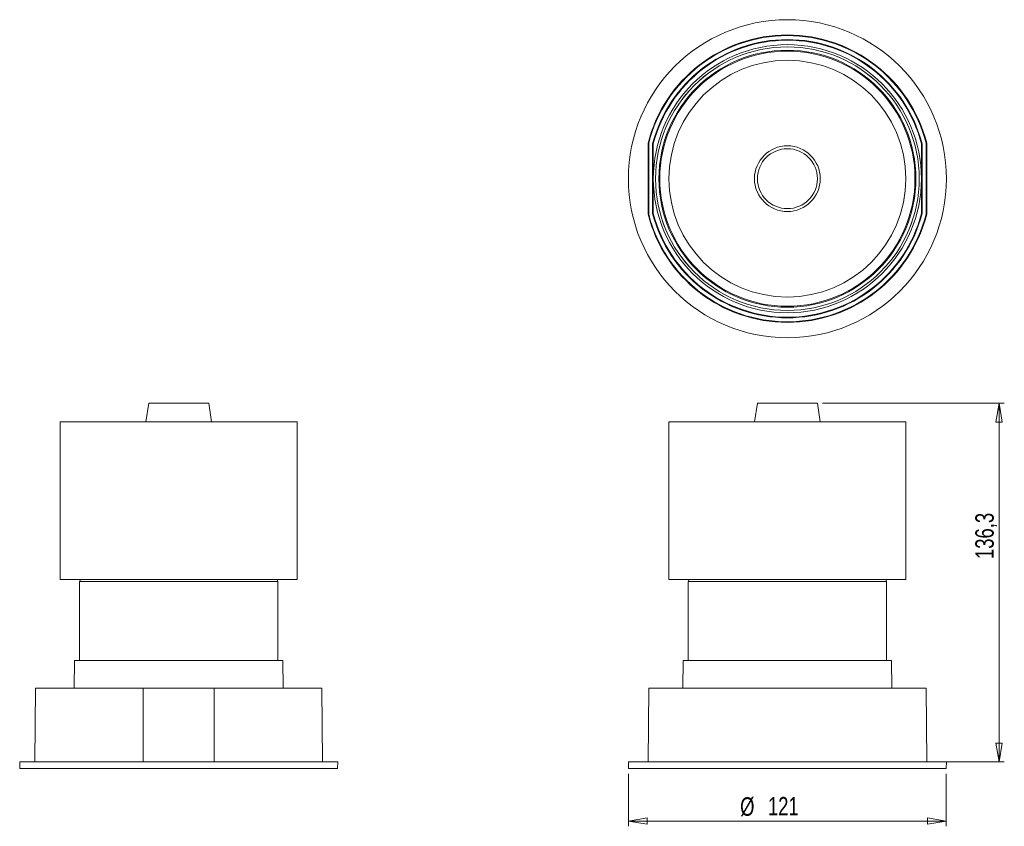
# Model space of a CAD drawing. Header units: millimetres. Extents: x 90 to 277, y 80 to 234.
import ezdxf

# ---------------------------------------------------------------- set-up
doc = ezdxf.new("R2010")
doc.units = ezdxf.units.MM
doc.styles.add('SLDTEXTSTYLE0', font='TXT', dxfattribs={"width": 0.75})
doc.dimstyles.new('SLDDIMSTYLE0', dxfattribs={"dimtxt": 3.5, "dimasz": 3.556, "dimexe": 0, "dimexo": 0.0625, "dimgap": 0.875, "dimtad": 1, "dimdec": 0, "dimlfac": 2, "dimrnd": 1e-09, "dimzin": 12, "dimdsep": 46, "dimtxsty": 'SLDTEXTSTYLE0', "dimblk1": 'CLOSED', "dimblk2": 'CLOSED', "dimsah": 1, "dimcen": 0.09, "dimadec": 0, "dimazin": 3, "dimtfac": 1, "dimtdec": 0, "dimtofl": 0, "dimtmove": 0, "dimatfit": 3, "dimldrblk": 'CLOSED', "dimfxl": 0, "dimfrac": 2, "dimtolj": 1, "dimtzin": 12, "dimarcsym": 0})
doc.dimstyles.new('SLDDIMSTYLE1', dxfattribs={"dimtxt": 3.5, "dimasz": 3.556, "dimexe": 0, "dimexo": 0.0625, "dimgap": 0.875, "dimtad": 1, "dimdec": 1, "dimlfac": 2, "dimrnd": 1e-09, "dimzin": 12, "dimdsep": 46, "dimtxsty": 'SLDTEXTSTYLE0', "dimblk1": 'CLOSED', "dimblk2": 'CLOSED', "dimsah": 1, "dimcen": 0.09, "dimadec": 0, "dimazin": 3, "dimtfac": 1, "dimtdec": 1, "dimtofl": 0, "dimtmove": 0, "dimatfit": 3, "dimldrblk": 'CLOSED', "dimfxl": 0, "dimfrac": 2, "dimtolj": 1, "dimtzin": 12, "dimarcsym": 0})

# ---------------------------------------------------------------- blocks, each defined once
blk = doc.blocks.new('_CLOSED')
at = {"color": 0, "linetype": 'ByBlock', "lineweight": -2}
for p, q in [((-1, 0.166667), (0, 0)), ((-1, 0.166667), (-1, -0.166667)), ((0, 0), (-1, -0.166667)), ((0, 0), (-1, 0))]:
    blk.add_line(p, q, dxfattribs=at)
blk = doc.blocks.new('_D')
at = {"color": 7, "linetype": 'Continuous', "lineweight": 0}
for p, q in [((205.58, 90.24), (205.58, 80.24)), ((265.98, 90.24), (265.98, 80.24)), ((265.98, 81.24), (205.58, 81.24))]:
    blk.add_line(p, q, dxfattribs=at)
at = {"color": 7, "linetype": 'Continuous', "lineweight": 0, "xscale": 3.556, "yscale": 3.556, "rotation": 180.0000000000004}
blk.add_blockref('_CLOSED', (205.58, 81.24), dxfattribs=at)
at = {"color": 7, "linetype": 'Continuous', "lineweight": 0, "xscale": 3.556, "yscale": 3.556}
blk.add_blockref('_CLOSED', (265.98, 81.24), dxfattribs=at)
at = {"color": 7, "linetype": 'Continuous', "lineweight": 0, "char_height": 3.5, "attachment_point": 1, "style": 'SLDTEXTSTYLE0'}
for s, insert in [('%%c', (226.8, 85.75)), ('121', (232.08, 85.81))]:
    blk.add_mtext(s, dxfattribs=dict(at, insert=insert))
blk = doc.blocks.new('_D_1')
at = {"color": 7, "linetype": 'Continuous', "lineweight": 0}
for p, q in [((242.48, 160.64), (277, 160.64)), ((276, 160.64), (276, 92.49)), ((263.26, 92.49), (277, 92.49))]:
    blk.add_line(p, q, dxfattribs=at)
at = {"color": 7, "linetype": 'Continuous', "lineweight": 0, "xscale": 3.556, "yscale": 3.556}
for p, rotation in [((276, 160.64), 90.0000000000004), ((276, 92.49), 270.0000000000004)]:
    blk.add_blockref('_CLOSED', p, dxfattribs=dict(at, rotation=rotation))
at = {"color": 7, "linetype": 'Continuous', "lineweight": 0, "insert": (271.49, 131.04), "char_height": 3.5, "attachment_point": 1, "rotation": 90, "style": 'SLDTEXTSTYLE0'}
blk.add_mtext('136,3', dxfattribs=at)

msp = doc.modelspace()

# ---------------------------------------------------------------- linework, layer by layer
at = {"color": 7, "linetype": 'Continuous', "lineweight": 15}
for p, q in [((209.426, 210.073), (209.304, 210.088)), ((209.304, 210.088), (209.304, 196.588)), ((209.426, 210.073), (209.426, 196.604)), ((210.182, 209.977), (210.182, 196.699)), ((210.182, 209.977), (210.304, 209.961)), ((210.304, 209.961), (210.304, 203.338)), ((261.382, 209.977), (261.26, 209.961)), ((261.26, 203.338), (261.26, 209.961)), ((261.382, 196.699), (261.382, 209.977)), ((262.138, 210.073), (262.26, 210.088)), ((262.138, 196.604), (262.138, 210.073)), ((262.26, 196.588), (262.26, 210.088)), ((210.304, 203.338), (210.304, 196.715)), ((261.26, 196.715), (261.26, 203.338)), ((209.426, 196.604), (209.304, 196.588)), ((210.182, 196.699), (210.304, 196.715)), ((261.382, 196.699), (261.26, 196.715)), ((262.138, 196.604), (262.26, 196.588)), ((114.425, 160.641), (113.871, 157.141)), ((114.425, 160.641), (125.816, 160.641)), ((126.371, 157.141), (125.816, 160.641)), ((230.086, 160.641), (229.532, 157.141)), ((230.086, 160.641), (235.782, 160.641)), ((235.782, 160.641), (241.478, 160.641)), ((242.032, 157.141), (241.478, 160.641)), ((97.621, 157.141), (97.621, 127.141)), ((97.621, 157.141), (142.621, 157.141)), ((142.621, 127.141), (142.621, 157.141)), ((213.282, 157.141), (213.282, 127.141)), ((213.282, 157.141), (235.782, 157.141)), ((235.782, 157.141), (258.282, 157.141)), ((258.282, 127.141), (258.282, 157.141)), ((97.621, 127.141), (142.621, 127.141)), ((101.271, 126.791), (101.271, 111.741)), ((138.971, 111.741), (138.971, 126.791)), ((213.282, 127.141), (235.782, 127.141)), ((216.932, 126.791), (216.932, 111.741)), ((235.782, 127.141), (258.282, 127.141)), ((254.632, 111.741), (254.632, 126.791)), ((100.339, 111.741), (100.248, 106.491)), ((120.372, 111.741), (100.339, 111.741)), ((139.902, 111.741), (120.372, 111.741)), ((139.994, 106.491), (139.902, 111.741)), ((216.001, 111.741), (215.909, 106.491)), ((216.002, 111.741), (216.001, 111.741)), ((255.563, 111.741), (216.002, 111.741)), ((255.655, 106.491), (255.563, 111.741)), ((92.918, 106.491), (92.796, 92.491)), ((92.918, 106.491), (113.386, 106.491)), ((113.386, 106.491), (113.371, 92.491)), ((113.386, 106.491), (126.855, 106.491)), ((126.855, 106.491), (126.871, 92.491)), ((126.855, 106.491), (147.323, 106.491)), ((147.446, 92.491), (147.323, 106.491)), ((209.426, 106.491), (209.304, 92.491)), ((209.426, 106.491), (262.138, 106.491)), ((262.138, 106.491), (262.26, 92.491)), ((89.899, 92.491), (89.921, 91.241)), ((89.899, 92.491), (150.342, 92.491)), ((150.321, 91.241), (150.342, 92.491)), ((205.56, 92.491), (205.582, 91.241)), ((205.56, 92.491), (235.782, 92.491)), ((235.782, 92.491), (266.004, 92.491)), ((265.982, 91.241), (266.004, 92.491)), ((89.921, 91.241), (150.321, 91.241)), ((205.582, 91.241), (235.782, 91.241)), ((235.782, 91.241), (265.982, 91.241))]:
    msp.add_line(p, q, dxfattribs=at)
at = {"color": 8, "linetype": 'Continuous', "lineweight": 15}
for p, q in [((138.971, 126.791), (101.271, 126.791)), ((235.782, 126.791), (216.932, 126.791)), ((254.632, 126.791), (235.782, 126.791))]:
    msp.add_line(p, q, dxfattribs=at)
at = {"color": 7, "linetype": 'Continuous', "lineweight": 15}
for radius in [30.222, 25.05, 25.048, 24.423, 24.25, 22.5, 6.25, 5.696]:
    msp.add_circle((235.782, 203.338), radius, dxfattribs=at)
for centre, radius, start, end in [((235.782, 203.338), 27.325, 14.30147, 165.69853), ((235.782, 203.338), 27.203, 14.33372, 165.66628), ((235.782, 203.338), 26.447, 14.53814, 165.46186), ((235.782, 203.338), 26.325, 14.57202, 165.42798), ((235.782, 203.338), 25.478, 0, 180), ((235.782, 203.338), 25.478, 180, 0), ((235.782, 203.338), 27.325, 194.30147, 345.69853), ((235.782, 203.338), 27.203, 194.33372, 345.66628), ((235.782, 203.338), 26.447, 194.53814, 345.46186), ((235.782, 203.338), 26.325, 194.57202, 345.42798), ((101.621, 126.791), 0.35, 90, 180), ((138.621, 126.791), 0.35, 0, 90), ((217.282, 126.791), 0.35, 90, 180), ((254.282, 126.791), 0.35, 0, 90)]:
    msp.add_arc(centre, radius, start, end, dxfattribs=at)

# ---------------------------------------------------------------- dimensions: what is measured, and where the dimension line sits
at = {"color": 7, "linetype": 'Continuous', "lineweight": 0}
dim = msp.add_linear_dim(base=(276.004, 92.491), p1=(241.478, 160.641), p2=(262.26, 92.491), angle=90, dimstyle='SLDDIMSTYLE1', dxfattribs=at)
dim.commit()
dim.dimension.update_dxf_attribs({"geometry": '_D_1', "text_midpoint": (276.004, 136.859), "dimtype": 160})
dim = msp.add_linear_dim(base=(205.582, 81.241), p1=(265.982, 91.241), p2=(205.582, 91.241), text='%%c<>', dimstyle='SLDDIMSTYLE0', dxfattribs=at)
dim.commit()
dim.dimension.update_dxf_attribs({"geometry": '_D', "text_midpoint": (233.318, 81.241), "dimtype": 160})

doc.saveas('drawing.dxf')
